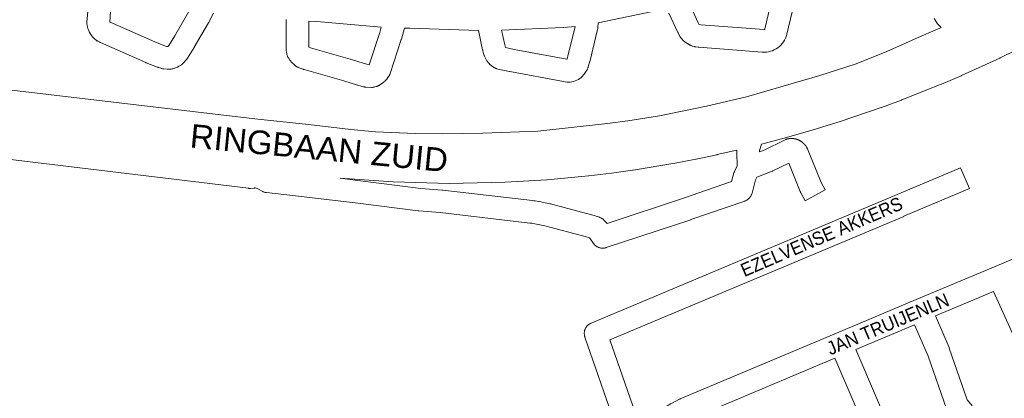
# Model space of a CAD drawing. Header units: metres. Extents: x 123819 to 142731, y 393440 to 405763.
# Tile 138 of 256: x 134043 to 134609, y 394826 to 395044. Entities that reach past the tile are written whole.
import ezdxf
from ezdxf.enums import TextEntityAlignment as Align

# ---------------------------------------------------------------- set-up
doc = ezdxf.new("R2010")
doc.units = ezdxf.units.M
doc.header["$MEASUREMENT"] = 0
for name, color, linetype, lineweight in [('gs-anno-wegen algemeen tekst', 7, 'Continuous', 0), ('gs-knt-hoofdweg', 7, 'Continuous', 0), ('gs-knt-wegen algemeen', 7, 'Continuous', 0)]:
    doc.layers.add(name, color=color, linetype=linetype, lineweight=lineweight)
doc.styles.add('Style-Arial', font='arial.ttf')

msp = doc.modelspace()

# ---------------------------------------------------------------- linework, layer by layer
at = {"layer": 'gs-knt-hoofdweg', "color": 7, "linetype": 'Continuous', "flags": 128}
for points in [[(134668.55, 395054.11), (134611.96, 395024.43), (134611.75, 395024.32), (134607.07, 395022.03), (134606.89, 395021.95), (134584.77, 395011.83), (134584.59, 395011.75), (134573.33, 395006.93), (134573.15, 395006.86), (134550.56, 394997.84), (134550.37, 394997.77), (134538.89, 394993.52), (134538.7, 394993.46), (134515.69, 394985.58), (134515.57, 394985.54), (134498.86, 394980.34), (134482.03, 394975.55), (134469.86, 394972.41)], [(133981.35, 395010.09), (134178.28, 394986.96), (134209.14, 394983.68), (134209.25, 394983.67), (134233.54, 394980.73), (134247.68, 394979.41), (134270.74, 394978.46), (134286.17, 394978.31), (134309.5, 394978.74), (134341.21, 394979.74), (134381.25, 394984.15), (134392.86, 394985.78), (134411.18, 394988.68), (134438.09, 394994.22), (134461.12, 394999.62), (134503.43, 395011.95), (134524.17, 395018.52), (134541.85, 395025.65), (134561.6, 395034.48), (134561.71, 395034.53), (134572.39, 395039.1), (134573.18, 395039.5)], [(134455.58, 394968.94), (134444.35, 394966.3), (134444.16, 394966.26), (134432.2, 394963.77), (134432.07, 394963.74), (134420.07, 394961.44), (134419.88, 394961.41), (134395.88, 394957.43), (134395.68, 394957.4), (134383.58, 394955.7), (134383.42, 394955.68), (134370.45, 394954.12), (134370.25, 394954.1), (134346.49, 394951.87), (134346.22, 394951.85), (134322.41, 394950.42), (134322.28, 394950.41), (134290.07, 394949.76), (134257.86, 394950.55), (134227.48, 394952.67)]]:
    msp.add_lwpolyline(points, dxfattribs=at)
at = {"layer": 'gs-knt-wegen algemeen', "color": 7, "linetype": 'Continuous', "flags": 128}
for points in [[(134491.42, 395065.69), (134484.42, 395035.64), (134484.39, 395035.55), (134484.06, 395034.41), (134483.62, 395033.31), (134483.09, 395032.25), (134482.47, 395031.24), (134481.77, 395030.29), (134480.98, 395029.4), (134480.12, 395028.59), (134479.19, 395027.85), (134478.2, 395027.2), (134477.15, 395026.64), (134476.07, 395026.18), (134474.94, 395025.81), (134473.79, 395025.54), (134472.61, 395025.37), (134471.43, 395025.3), (134470.25, 395025.34), (134433.77, 395028.15), (134433.6, 395028.16), (134433.43, 395028.18), (134432.06, 395028.36), (134431.76, 395028.41), (134431.46, 395028.47), (134431.16, 395028.54), (134430.02, 395028.86), (134429.73, 395028.95), (134429.45, 395029.05), (134429.18, 395029.16), (134428.91, 395029.28), (134428.65, 395029.42), (134428.39, 395029.56), (134426.2, 395030.89), (134425.94, 395031.06), (134425.69, 395031.24), (134425.44, 395031.43), (134425.21, 395031.63), (134424.98, 395031.85), (134424.76, 395032.07), (134423.65, 395033.29), (134423.46, 395033.5), (134423.29, 395033.72), (134423.13, 395033.95), (134422.97, 395034.18), (134422.83, 395034.42), (134422.69, 395034.66), (134421.78, 395036.39), (134421.65, 395036.67), (134416.45, 395047.82)], [(134434.94, 395041.12), (134471.24, 395038.32), (134471.25, 395038.32), (134471.25, 395038.32), (134471.29, 395038.32), (134471.33, 395038.32), (134471.37, 395038.33), (134471.41, 395038.34), (134471.45, 395038.35), (134471.49, 395038.37), (134471.53, 395038.39), (134471.56, 395038.41), (134471.6, 395038.43), (134471.63, 395038.46), (134471.65, 395038.49), (134471.68, 395038.52), (134471.7, 395038.56), (134471.72, 395038.6), (134471.74, 395038.63), (134471.75, 395038.67), (134477.46, 395063.17)], [(134154.52, 395047.77), (134151.85, 395042.58), (134151.77, 395042.43), (134151.69, 395042.29), (134143.5, 395028.14), (134143.39, 395027.97), (134139.59, 395021.84), (134139.45, 395021.63), (134139.31, 395021.42), (134139.16, 395021.23), (134139, 395021.03), (134137.56, 395019.35), (134137.37, 395019.14), (134137.17, 395018.94), (134136.97, 395018.75), (134136.75, 395018.57), (134136.53, 395018.39), (134136.3, 395018.23), (134136.07, 395018.07), (134134.68, 395017.21), (134134.46, 395017.07), (134134.23, 395016.95), (134133.99, 395016.83), (134133.75, 395016.73), (134132.6, 395016.25), (134132.34, 395016.15), (134132.09, 395016.06), (134131.82, 395015.98), (134131.08, 395015.77), (134130.79, 395015.7), (134130.5, 395015.64), (134130.21, 395015.59), (134129.92, 395015.56), (134129.62, 395015.54), (134128.7, 395015.5), (134128.42, 395015.5), (134128.13, 395015.5), (134127.85, 395015.52), (134125.77, 395015.71), (134125.47, 395015.74), (134125.18, 395015.79), (134124.89, 395015.85), (134124.61, 395015.92), (134124.32, 395016.01), (134122.67, 395016.55), (134122.49, 395016.61), (134122.31, 395016.68), (134115.9, 395019.21), (134115.67, 395019.3), (134089.59, 395030.79), (134089.33, 395030.91), (134089.07, 395031.05), (134088.01, 395031.63), (134087.76, 395031.78), (134087.52, 395031.93), (134087.28, 395032.1), (134087.06, 395032.27), (134086.16, 395033.01), (134085.94, 395033.19), (134085.73, 395033.38), (134085.54, 395033.58), (134085.35, 395033.78), (134085.17, 395034), (134085, 395034.22), (134083.63, 395036.09), (134083.47, 395036.32), (134083.32, 395036.55), (134083.18, 395036.8), (134083.05, 395037.04), (134082.94, 395037.3), (134082.83, 395037.55), (134082.4, 395038.64), (134082.31, 395038.9), (134082.22, 395039.17), (134082.15, 395039.44), (134082.09, 395039.72), (134081.85, 395040.85), (134081.8, 395041.15), (134081.76, 395041.45), (134081.74, 395041.76), (134081.72, 395042.06), (134081.73, 395042.37), (134081.74, 395042.67), (134082.56, 395052.76)], [(134127.67, 395028.61), (134128.27, 395028.56), (134128.33, 395028.59), (134128.79, 395029.13), (134132.28, 395034.75), (134140.34, 395048.68), (134140.51, 395048.99), (134128.58, 395050.03), (134128.46, 395050.04), (134102.91, 395052.75), (134102.81, 395052.76), (134095.65, 395053.63), (134095.55, 395051.94), (134095.54, 395051.79), (134094.82, 395042.85), (134094.95, 395042.67), (134095.11, 395042.58), (134120.8, 395031.27), (134126.91, 395028.86), (134127.66, 395028.61), (134127.67, 395028.61)], [(134415.38, 395050.47), (134375.79, 395042.3), (134375.67, 395039.6), (134375.64, 395039.29), (134375.61, 395038.98), (134375.56, 395038.67), (134375.49, 395038.36), (134370.98, 395019.74), (134370.92, 395019.49), (134370.17, 395016.87), (134370.09, 395016.58), (134369.98, 395016.3), (134369.87, 395016.03), (134369.75, 395015.76), (134369.61, 395015.5), (134369.46, 395015.24), (134369.3, 395014.99), (134367.71, 395012.66), (134367.56, 395012.45), (134367.41, 395012.24), (134366.76, 395011.5), (134366.04, 395010.81), (134365.27, 395010.2), (134364.44, 395009.65), (134363.57, 395009.17), (134362.67, 395008.78), (134361.73, 395008.46), (134360.77, 395008.23), (134359.79, 395008.09), (134358.8, 395008.03), (134357.81, 395008.06), (134356.83, 395008.17), (134355.86, 395008.38), (134324.98, 395014.09), (134324.76, 395014.13), (134318.08, 395015.61), (134317.82, 395015.67), (134317.56, 395015.75), (134317.3, 395015.83), (134317.04, 395015.93), (134316.79, 395016.04), (134316.55, 395016.16), (134316.19, 395016.34), (134315.97, 395016.45), (134315.75, 395016.58), (134315.54, 395016.71), (134315.34, 395016.85), (134314.49, 395017.46), (134314.29, 395017.61), (134314.09, 395017.77), (134313.9, 395017.94), (134313.72, 395018.11), (134312.86, 395018.95), (134312.65, 395019.17), (134312.46, 395019.39), (134312.27, 395019.63), (134312.09, 395019.87), (134311.92, 395020.12), (134311.77, 395020.38), (134311.63, 395020.64), (134310.62, 395022.63), (134310.48, 395022.92), (134310.36, 395023.21), (134310.25, 395023.51), (134310.15, 395023.81), (134309.48, 395026.18), (134309.43, 395026.4), (134309.38, 395026.61), (134307.02, 395037.76), (134267.51, 395039.14), (134264.43, 395039.12), (134262.62, 395032.86), (134262.56, 395032.65), (134256.2, 395013.04), (134256.11, 395012.77), (134256, 395012.5), (134255.88, 395012.23), (134255.74, 395011.97), (134255.6, 395011.72), (134255.45, 395011.47), (134255.28, 395011.23), (134254.53, 395010.2), (134254.37, 395009.98), (134254.19, 395009.77), (134254.01, 395009.56), (134253.26, 395008.77), (134253.04, 395008.55), (134252.81, 395008.33), (134252.57, 395008.13), (134252.31, 395007.94), (134250.31, 395006.51), (134250.07, 395006.34), (134249.82, 395006.18), (134249.56, 395006.04), (134249.29, 395005.91), (134249.02, 395005.79), (134248.74, 395005.68), (134248.46, 395005.58), (134248.18, 395005.5), (134247.27, 395005.26), (134246.96, 395005.19), (134246.64, 395005.13), (134246.33, 395005.09), (134246.01, 395005.06), (134245.69, 395005.05), (134245.37, 395005.05), (134242.27, 395005.16), (134241.97, 395005.18), (134241.67, 395005.21), (134241.37, 395005.26), (134241.08, 395005.32), (134240.78, 395005.39), (134237.61, 395006.27), (134237.36, 395006.34), (134229.48, 395008.85), (134206.62, 395015.33), (134206.34, 395015.41), (134206.07, 395015.51), (134203.26, 395016.58), (134202.99, 395016.69), (134202.72, 395016.81), (134202.46, 395016.95), (134202.21, 395017.09), (134201.96, 395017.25), (134201.72, 395017.42), (134201.49, 395017.6), (134201.26, 395017.79), (134201.05, 395017.99), (134199.36, 395019.62), (134199.16, 395019.83), (134198.97, 395020.04), (134198.78, 395020.26), (134198.61, 395020.5), (134198.44, 395020.74), (134197.64, 395021.97), (134197.48, 395022.23), (134197.33, 395022.5), (134197.19, 395022.78), (134197.07, 395023.06), (134196.96, 395023.35), (134196.86, 395023.64), (134196.78, 395023.94), (134196.71, 395024.24), (134196.66, 395024.54), (134196.41, 395026.11), (134196.41, 395026.12), (134196.41, 395026.12), (134196.38, 395026.36), (134196.36, 395026.61), (134196.34, 395026.86), (134196.34, 395027.11), (134196.35, 395044.11)], [(134428.34, 395053.13), (134433.38, 395042.3), (134433.8, 395041.51), (134434.32, 395041.2), (134434.94, 395041.12)], [(134573.18, 395039.5), (134572.36, 395040.27), (134571.12, 395041.64), (134570.01, 395043.12), (134569.03, 395044.7)], [(134243.51, 395018.15), (134244.16, 395018.12), (134250.14, 395036.57), (134251.07, 395039.78), (134214, 395042.91), (134209.37, 395043.18), (134209.36, 395028.19), (134210.44, 395027.77), (134233.13, 395021.35), (134233.33, 395021.29), (134241.19, 395018.79), (134243.51, 395018.15), (134243.51, 395018.15)], [(134355.76, 395039.48), (134355.76, 395039.48), (134355.76, 395039.48), (134320.3, 395037.92), (134322.07, 395029.51), (134322.51, 395027.97), (134322.51, 395027.96), (134327.46, 395026.87), (134357.81, 395021.26), (134357.94, 395021.44), (134358.36, 395022.92), (134362.53, 395040.15), (134356.12, 395039.51), (134355.94, 395039.49), (134355.76, 395039.48)], [(134227.48, 394952.67), (134237.56, 394951.48), (134237.61, 394951.47), (134273.82, 394946.89), (134286.18, 394945.9), (134286.42, 394945.88), (134338.14, 394939.84), (134338.84, 394939.76), (134339.25, 394939.71), (134339.53, 394939.67), (134341.67, 394939.33), (134341.93, 394939.28), (134348.01, 394938.04), (134348.2, 394938), (134348.39, 394937.95), (134371.94, 394931.66), (134372.23, 394931.58), (134376.58, 394930.2), (134376.87, 394930.1), (134377.15, 394929.99), (134377.43, 394929.86), (134377.7, 394929.72), (134377.96, 394929.58), (134378.22, 394929.41), (134378.47, 394929.24), (134378.71, 394929.06), (134378.94, 394928.86), (134379.16, 394928.65), (134379.37, 394928.44), (134379.57, 394928.21), (134380.93, 394926.62), (134424.95, 394941.19), (134452.63, 394950.76), (134453.93, 394955.74), (134454, 394955.99), (134454.08, 394956.23), (134454.17, 394956.48), (134454.27, 394956.72), (134454.38, 394956.95), (134455.79, 394959.83), (134455.62, 394967.17), (134455.59, 394968.68), (134455.58, 394968.94)], [(134405.71, 394812.64), (134406.83, 394814.07), (134407.03, 394814.32), (134407.25, 394814.55), (134407.48, 394814.77), (134411.53, 394818.61), (134411.7, 394818.76), (134411.88, 394818.92), (134412.06, 394819.06), (134414.29, 394820.75), (134414.48, 394820.89), (134414.67, 394821.02), (134417.01, 394822.54), (134417.21, 394822.67), (134417.41, 394822.78), (134417.61, 394822.89), (134422.59, 394825.42), (134422.8, 394825.52), (134423.01, 394825.62), (134512.92, 394863.51), (134558.78, 394882.84), (134604.15, 394901.96), (134650.86, 394921.65), (134679.22, 394933.61)], [(134603.34, 394887.5), (134569.87, 394873.39)], [(134692.14, 394702.21), (134638.49, 394810.86), (134638.43, 394810.97), (134622.79, 394844.2), (134622.74, 394844.31), (134603.34, 394887.5)], [(134557.87, 394868.33), (134524.02, 394854.06)], [(134611.21, 394745.96), (134598.9, 394772.54), (134595.79, 394778.73), (134595.67, 394779), (134579.59, 394815.07), (134577.32, 394817.83), (134577.14, 394818.05), (134576.98, 394818.29), (134576.82, 394818.53), (134576.67, 394818.78), (134576.54, 394819.03), (134576.42, 394819.29), (134576.3, 394819.55), (134576.2, 394819.82), (134565.63, 394850.27), (134557.87, 394868.33)], [(134569.87, 394873.39), (134577.68, 394855.2), (134577.77, 394854.98), (134577.85, 394854.77), (134588.12, 394825.19), (134590.21, 394822.65), (134590.39, 394822.42), (134590.56, 394822.18), (134590.72, 394821.94), (134590.87, 394821.69), (134591, 394821.43), (134591.13, 394821.17), (134607.5, 394784.44), (134610.59, 394778.28)], [(134524.02, 394854.06), (134547.88, 394798.49), (134615.54, 394662.85)], [(134512.02, 394849.01), (134428.28, 394813.71), (134423.83, 394811.45), (134421.98, 394810.24), (134420.22, 394808.9), (134416.76, 394805.64), (134412.94, 394800.78), (134411.54, 394798.28)], [(134604.11, 394656.59), (134536.15, 394792.84), (134536.07, 394793.01), (134535.99, 394793.18), (134512.02, 394849.01)]]:
    msp.add_lwpolyline(points, dxfattribs=at)
for points in [[(134469.86, 394972.41), (134468.61, 394968.61), (134468.63, 394967.85), (134470.88, 394968.73), (134483.45, 394974.89), (134483.72, 394975.02), (134484, 394975.13), (134484.28, 394975.23), (134484.56, 394975.32), (134484.85, 394975.39), (134485.14, 394975.45), (134485.25, 394975.47), (134485.35, 394975.49), (134485.46, 394975.5), (134485.56, 394975.52), (134485.67, 394975.53), (134485.78, 394975.55), (134485.88, 394975.56), (134485.99, 394975.57), (134486.01, 394975.57), (134486.12, 394975.58), (134486.22, 394975.59), (134486.33, 394975.6), (134486.43, 394975.6), (134486.54, 394975.61), (134486.64, 394975.61), (134486.74, 394975.61), (134486.85, 394975.61), (134486.88, 394975.62), (134486.98, 394975.62), (134487.09, 394975.61), (134487.19, 394975.61), (134487.3, 394975.61), (134487.4, 394975.61), (134487.51, 394975.6), (134487.61, 394975.59), (134487.72, 394975.59), (134487.74, 394975.59), (134487.85, 394975.58), (134487.95, 394975.57), (134488.06, 394975.56), (134488.16, 394975.54), (134488.27, 394975.53), (134488.38, 394975.52), (134488.48, 394975.5), (134488.59, 394975.49), (134488.7, 394975.47), (134488.8, 394975.45), (134488.91, 394975.43), (134489.01, 394975.41), (134489.12, 394975.39), (134489.22, 394975.36), (134489.32, 394975.34), (134489.43, 394975.31), (134489.45, 394975.31), (134489.55, 394975.28), (134489.65, 394975.25), (134489.75, 394975.23), (134489.85, 394975.2), (134489.95, 394975.17), (134490.05, 394975.13), (134490.15, 394975.1), (134490.25, 394975.07), (134490.28, 394975.06), (134490.38, 394975.02), (134490.48, 394974.99), (134490.58, 394974.95), (134490.68, 394974.91), (134490.78, 394974.87), (134490.88, 394974.83), (134490.97, 394974.79), (134491.07, 394974.75), (134491.18, 394974.7), (134491.27, 394974.66), (134491.37, 394974.61), (134491.47, 394974.56), (134491.56, 394974.51), (134491.66, 394974.47), (134491.75, 394974.42), (134491.85, 394974.36), (134491.95, 394974.31), (134492.04, 394974.26), (134492.13, 394974.2), (134492.22, 394974.15), (134492.31, 394974.09), (134492.4, 394974.04), (134492.49, 394973.98), (134492.58, 394973.92), (134492.6, 394973.91), (134492.69, 394973.85), (134492.77, 394973.79), (134492.86, 394973.73), (134492.94, 394973.67), (134493.03, 394973.6), (134493.11, 394973.54), (134493.2, 394973.48), (134493.28, 394973.41), (134493.3, 394973.4), (134493.38, 394973.33), (134493.46, 394973.26), (134493.54, 394973.19), (134493.62, 394973.12), (134493.7, 394973.05), (134493.78, 394972.98), (134493.86, 394972.91), (134493.94, 394972.84), (134494.02, 394972.76), (134494.1, 394972.68), (134494.18, 394972.61), (134494.25, 394972.53), (134494.33, 394972.45), (134494.4, 394972.38), (134494.47, 394972.3), (134494.54, 394972.22), (134494.62, 394972.13), (134494.69, 394972.05), (134494.76, 394971.97), (134494.82, 394971.89), (134494.89, 394971.81), (134494.95, 394971.72), (134495.02, 394971.64), (134495.08, 394971.56), (134495.1, 394971.53), (134495.16, 394971.45), (134495.22, 394971.36), (134495.28, 394971.28), (134495.34, 394971.19), (134495.4, 394971.1), (134495.46, 394971.02), (134495.52, 394970.93), (134495.57, 394970.84), (134495.58, 394970.82), (134495.64, 394970.73), (134495.7, 394970.64), (134495.75, 394970.55), (134495.8, 394970.45), (134495.85, 394970.36), (134495.91, 394970.27), (134495.96, 394970.17), (134496.01, 394970.08), (134496.13, 394969.82), (134496.24, 394969.56), (134504.03, 394950.26), (134506.39, 394945.97, -0.370587), (134506.39, 394945.96), (134494.99, 394939.7, -0.370586), (134494.98, 394939.7), (134492.43, 394944.33), (134492.32, 394944.56), (134492.2, 394944.79), (134492.1, 394945.03), (134485.5, 394961.4), (134476.36, 394956.92), (134476.12, 394956.81), (134475.88, 394956.71), (134467.07, 394953.26), (134466.37, 394951.81), (134464.35, 394944.09), (134464.26, 394943.8), (134464.17, 394943.51), (134464.06, 394943.23), (134463.93, 394942.95), (134463.8, 394942.68), (134463.65, 394942.41), (134463.48, 394942.16), (134463.31, 394941.91), (134463.13, 394941.66), (134462.93, 394941.43), (134462.72, 394941.21), (134462.51, 394940.99), (134462.28, 394940.79), (134462.04, 394940.6), (134461.8, 394940.42), (134461.54, 394940.25), (134461.28, 394940.09), (134461.02, 394939.95), (134460.74, 394939.81), (134460.46, 394939.69), (134460.18, 394939.59), (134429.16, 394928.87), (134429.08, 394928.84), (134380.5, 394912.76), (134380.19, 394912.67), (134379.88, 394912.59), (134379.57, 394912.53), (134379.25, 394912.48), (134378.94, 394912.45), (134378.62, 394912.44), (134378.3, 394912.43), (134377.98, 394912.45), (134377.66, 394912.48), (134377.35, 394912.53), (134377.03, 394912.59), (134376.72, 394912.67), (134376.42, 394912.76), (134376.12, 394912.87), (134375.82, 394912.99), (134375.53, 394913.12), (134375.25, 394913.27), (134374.98, 394913.44), (134374.71, 394913.62), (134374.45, 394913.81), (134374.21, 394914.01), (134373.97, 394914.22), (134373.74, 394914.45), (134373.53, 394914.68), (134373.33, 394914.93), (134373.14, 394915.19), (134371.06, 394918.13), (134370.87, 394918.35), (134368.43, 394919.12), (134345.22, 394925.32), (134339.47, 394926.49), (134337.6, 394926.79), (134337.33, 394926.82), (134336.62, 394926.91), (134285.03, 394932.93), (134272.63, 394933.93), (134272.34, 394933.96), (134236, 394938.55), (134201.65, 394942.63), (134185.11, 394944.42), (134184.82, 394944.46), (134184.53, 394944.51), (134184.24, 394944.57), (134183.96, 394944.65), (134183.68, 394944.74), (134183.4, 394944.84), (134183.13, 394944.96), (134182.87, 394945.09), (134179.99, 394946.54), (134178.75, 394947.17), (134178.67, 394947.15), (134178.37, 394947.1), (134178.06, 394947.05), (134177.75, 394947.02), (134175.86, 394946.89), (134175.55, 394946.88), (134175.24, 394946.88), (134174.93, 394946.89), (134174.62, 394946.92), (134029.76, 394964.43)], [(134385.32, 394811.97), (134368.21, 394861.2), (134368.11, 394861.5), (134368.03, 394861.81), (134367.97, 394862.12), (134367.91, 394862.43), (134367.88, 394862.75), (134367.86, 394863.06), (134367.85, 394863.38), (134367.86, 394863.69), (134367.88, 394864.01), (134367.92, 394864.32), (134367.98, 394864.64), (134368.05, 394864.94), (134368.14, 394865.25), (134368.24, 394865.55), (134368.35, 394865.84), (134368.48, 394866.13), (134368.62, 394866.42), (134368.78, 394866.69), (134368.95, 394866.96), (134369.13, 394867.22), (134369.33, 394867.47), (134369.53, 394867.71), (134369.75, 394867.94), (134369.98, 394868.15), (134370.22, 394868.36), (134370.47, 394868.56), (134370.73, 394868.74), (134370.99, 394868.91), (134371.27, 394869.07), (134371.55, 394869.21), (134371.84, 394869.34), (134546.57, 394942.77), (134584.27, 394958.75, -0.384617), (134584.29, 394958.75), (134589.36, 394946.78, -0.384616), (134589.36, 394946.76), (134551.64, 394930.78), (134551.62, 394930.77), (134382.51, 394859.7), (134397.1, 394817.73)]]:
    msp.add_lwpolyline(points, format="xyb", dxfattribs=at)

# ---------------------------------------------------------------- texts
at = {"layer": 'gs-anno-wegen algemeen tekst', "color": 7, "style": 'Style-Arial'}
msp.add_text('RINGBAAN ZUID', height=13.6, rotation=354.4821, dxfattribs=at).set_placement((134215.29, 394970.1), align=Align.MIDDLE_CENTER)
at = {"layer": 'gs-anno-wegen algemeen tekst', "color": 7, "style": 'Style-Arial', "width": 0.909091}
for s, rotation, p in [('EZELVENSE AKKERS', 23.2475, (134504.34, 394919.02)), ('JAN TRUIJENLN', 22.8536, (134542.46, 394868.72))]:
    msp.add_text(s, height=7.7, rotation=rotation, dxfattribs=at).set_placement(p, align=Align.MIDDLE_CENTER)

doc.saveas('drawing.dxf')
